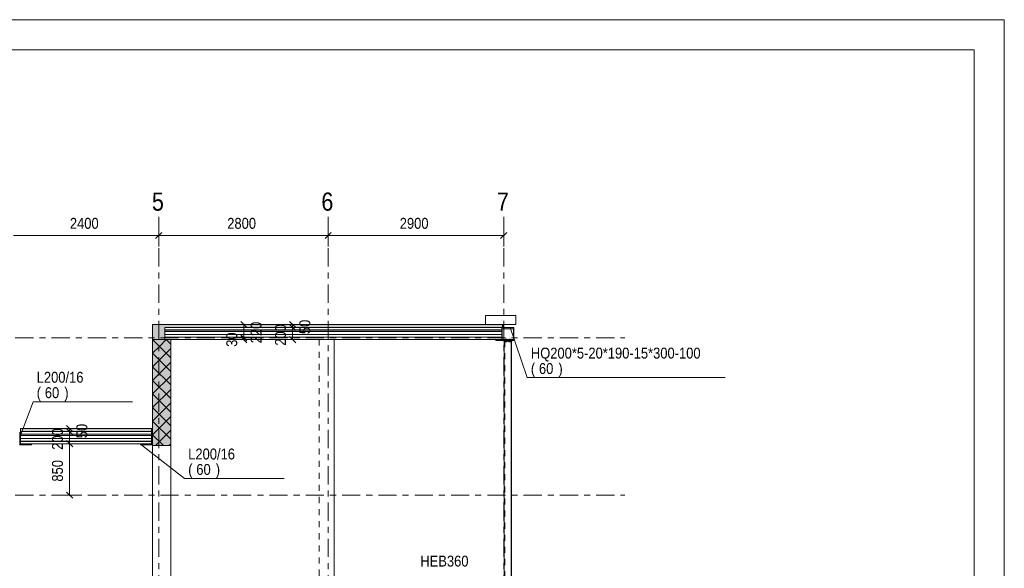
# Model space of a CAD drawing. Header units: millimetres. Extents: x -923 to -82, y -1402 to -808.
# Tile 109 of 109: x -244 to -82, y -898 to -808. Entities that reach past the tile are written whole.
import ezdxf

# ---------------------------------------------------------------- set-up
doc = ezdxf.new("R2010")
doc.units = ezdxf.units.MM
for name, pattern in [('XKITLINE00', [0]), ('XKITLINE01', [4, 1, -1, 1, -1]), ('XKITLINE02', [4, 2, -2]), ('XKITLINE03', [6, 3, -1, 1, -1])]:
    doc.linetypes.add(name, pattern=pattern)
for name, color, linetype, lineweight in [('Bout', 3, 'Continuous', 0), ('Offset', 4, 'Continuous', 0), ('Onderdeel', 2, 'Continuous', 0), ('Onderdeel label', 2, 'Continuous', 0), ('Stramien', 4, 'Continuous', 0), ('Tekening kader', 3, 'Continuous', 0)]:
    doc.layers.add(name, color=color, linetype=linetype, lineweight=lineweight)
doc.styles.add('ARIAL', font='arial.ttf')

msp = doc.modelspace()

# ---------------------------------------------------------------- hatches: boundary and pattern name
at = {"layer": 'Onderdeel'}
for points in [[(-222.38, -860.61), (-222.38, -858.11), (-220.38, -858.11), (-220.38, -860.61)], [(-220.38, -858.61), (-220.38, -858.11), (-164.68, -858.11), (-164.68, -858.61)], [(-164.68, -858.61), (-164.68, -858.11), (-164.38, -858.11), (-164.38, -858.61)], [(-222.38, -878.11), (-222.38, -860.61), (-219.38, -860.61), (-219.38, -878.11)], [(-244.23, -875.97), (-244.23, -877.81), (-242.39, -877.81), (-242.39, -877.97), (-244.39, -877.97), (-244.39, -875.97)], [(-244.23, -875.81), (-244.23, -875.31), (-222.54, -875.31), (-222.54, -875.81)], [(-222.54, -877.81), (-222.54, -875.97), (-222.38, -875.97), (-222.38, -877.97), (-224.38, -877.97), (-224.38, -877.81)]]:
    msp.add_hatch(color=256, dxfattribs=at).paths.add_polyline_path(points, flags=17)
h = msp.add_hatch(color=256, dxfattribs=at)
h.paths.add_polyline_path([(-164.68, -860.61), (-164.68, -858.61), (-162.68, -858.61), (-162.68, -860.76), (-165.68, -860.76), (-165.68, -860.61)], flags=17)
h.paths.add_polyline_path([(-164.63, -858.81), (-164.63, -860.61), (-162.73, -860.61), (-162.73, -858.81)])

# ---------------------------------------------------------------- linework, layer by layer
at = {"layer": 'Bout', "linetype": 'XKITLINE00', "lineweight": 0}
for p, q in [((-163.84, -860.51), (-164.12, -860.51)), ((-164.12, -860.61), (-164.12, -860.51)), ((-164.12, -860.61), (-164.12, -860.51)), ((-163.84, -860.51), (-164.12, -860.51)), ((-164.12, -860.61), (-164.12, -860.51)), ((-164.12, -860.61), (-164.12, -860.51)), ((-163.84, -860.51), (-164.12, -860.51)), ((-164.12, -860.61), (-164.12, -860.51)), ((-164.12, -860.61), (-164.12, -860.51)), ((-163.84, -860.51), (-164.12, -860.51)), ((-164.12, -860.61), (-164.12, -860.51)), ((-164.12, -860.61), (-164.12, -860.51)), ((-164.05, -860.61), (-164.05, -860.51)), ((-164.05, -860.61), (-164.05, -860.51)), ((-164.05, -860.61), (-164.05, -860.51)), ((-164.05, -860.61), (-164.05, -860.51)), ((-164.05, -860.61), (-164.05, -860.51)), ((-164.05, -860.61), (-164.05, -860.51)), ((-164.05, -860.61), (-164.05, -860.51)), ((-164.05, -860.61), (-164.05, -860.51)), ((-164.05, -860.61), (-164.05, -860.51)), ((-164.05, -860.61), (-164.05, -860.51)), ((-164.05, -860.61), (-164.05, -860.51)), ((-164.05, -860.61), (-164.05, -860.51)), ((-164.05, -860.61), (-164.05, -860.51)), ((-164.05, -860.61), (-164.05, -860.51)), ((-164.05, -860.61), (-164.05, -860.51)), ((-164.05, -860.61), (-164.05, -860.51)), ((-163.91, -860.61), (-163.91, -860.51)), ((-163.91, -860.61), (-163.91, -860.51)), ((-163.91, -860.61), (-163.91, -860.51)), ((-163.91, -860.61), (-163.91, -860.51)), ((-163.91, -860.61), (-163.91, -860.51)), ((-163.91, -860.61), (-163.91, -860.51)), ((-163.91, -860.61), (-163.91, -860.51)), ((-163.91, -860.61), (-163.91, -860.51)), ((-163.91, -860.61), (-163.91, -860.51)), ((-163.91, -860.61), (-163.91, -860.51)), ((-163.91, -860.61), (-163.91, -860.51)), ((-163.91, -860.61), (-163.91, -860.51)), ((-163.91, -860.61), (-163.91, -860.51)), ((-163.91, -860.61), (-163.91, -860.51)), ((-163.91, -860.61), (-163.91, -860.51)), ((-163.91, -860.61), (-163.91, -860.51)), ((-163.84, -860.61), (-163.84, -860.51)), ((-163.84, -860.61), (-163.84, -860.51)), ((-163.84, -860.61), (-163.84, -860.51)), ((-163.84, -860.61), (-163.84, -860.51)), ((-163.84, -860.61), (-163.84, -860.51)), ((-163.84, -860.61), (-163.84, -860.51)), ((-163.84, -860.61), (-163.84, -860.51)), ((-163.84, -860.61), (-163.84, -860.51)), ((-163.24, -860.51), (-163.52, -860.51)), ((-163.52, -860.61), (-163.52, -860.51)), ((-163.52, -860.61), (-163.52, -860.51)), ((-163.24, -860.51), (-163.52, -860.51)), ((-163.52, -860.61), (-163.52, -860.51)), ((-163.52, -860.61), (-163.52, -860.51)), ((-163.24, -860.51), (-163.52, -860.51)), ((-163.52, -860.61), (-163.52, -860.51)), ((-163.52, -860.61), (-163.52, -860.51)), ((-163.24, -860.51), (-163.52, -860.51)), ((-163.52, -860.61), (-163.52, -860.51)), ((-163.52, -860.61), (-163.52, -860.51)), ((-163.45, -860.61), (-163.45, -860.51)), ((-163.45, -860.61), (-163.45, -860.51)), ((-163.45, -860.61), (-163.45, -860.51)), ((-163.45, -860.61), (-163.45, -860.51)), ((-163.45, -860.61), (-163.45, -860.51)), ((-163.45, -860.61), (-163.45, -860.51)), ((-163.45, -860.61), (-163.45, -860.51)), ((-163.45, -860.61), (-163.45, -860.51)), ((-163.45, -860.61), (-163.45, -860.51)), ((-163.45, -860.61), (-163.45, -860.51)), ((-163.45, -860.61), (-163.45, -860.51)), ((-163.45, -860.61), (-163.45, -860.51)), ((-163.45, -860.61), (-163.45, -860.51)), ((-163.45, -860.61), (-163.45, -860.51)), ((-163.45, -860.61), (-163.45, -860.51)), ((-163.45, -860.61), (-163.45, -860.51)), ((-163.31, -860.61), (-163.31, -860.51)), ((-163.31, -860.61), (-163.31, -860.51)), ((-163.31, -860.61), (-163.31, -860.51)), ((-163.31, -860.61), (-163.31, -860.51)), ((-163.31, -860.61), (-163.31, -860.51)), ((-163.31, -860.61), (-163.31, -860.51)), ((-163.31, -860.61), (-163.31, -860.51)), ((-163.31, -860.61), (-163.31, -860.51)), ((-163.31, -860.61), (-163.31, -860.51)), ((-163.31, -860.61), (-163.31, -860.51)), ((-163.31, -860.61), (-163.31, -860.51)), ((-163.31, -860.61), (-163.31, -860.51)), ((-163.31, -860.61), (-163.31, -860.51)), ((-163.31, -860.61), (-163.31, -860.51)), ((-163.31, -860.61), (-163.31, -860.51)), ((-163.31, -860.61), (-163.31, -860.51)), ((-163.24, -860.61), (-163.24, -860.51)), ((-163.24, -860.61), (-163.24, -860.51)), ((-163.24, -860.61), (-163.24, -860.51)), ((-163.24, -860.61), (-163.24, -860.51)), ((-163.24, -860.61), (-163.24, -860.51)), ((-163.24, -860.61), (-163.24, -860.51)), ((-163.24, -860.61), (-163.24, -860.51)), ((-163.24, -860.61), (-163.24, -860.51)), ((-164.12, -860.95), (-164.12, -860.85)), ((-163.84, -860.95), (-164.12, -860.95)), ((-164.06, -860.76), (-164.06, -860.77)), ((-164.05, -860.95), (-164.05, -860.85)), ((-163.91, -860.95), (-163.91, -860.85)), ((-163.9, -860.76), (-163.9, -860.77)), ((-163.84, -860.95), (-163.84, -860.85)), ((-163.52, -860.95), (-163.52, -860.85)), ((-163.24, -860.95), (-163.52, -860.95)), ((-163.46, -860.76), (-163.46, -860.77)), ((-163.45, -860.95), (-163.45, -860.85)), ((-163.31, -860.95), (-163.31, -860.85)), ((-163.3, -860.76), (-163.3, -860.77)), ((-163.24, -860.95), (-163.24, -860.85))]:
    msp.add_line(p, q, dxfattribs=at)
at = {"layer": 'Bout', "linetype": 'XKITLINE02', "lineweight": 0}
for p, q in [((-163.84, -860.61), (-164.12, -860.61)), ((-163.84, -860.61), (-164.12, -860.61)), ((-163.84, -860.61), (-164.12, -860.61)), ((-163.84, -860.61), (-164.12, -860.61)), ((-163.84, -860.85), (-164.12, -860.85)), ((-164.12, -860.95), (-164.12, -860.85)), ((-164.12, -860.95), (-164.12, -860.85)), ((-163.84, -860.85), (-164.12, -860.85)), ((-164.12, -860.95), (-164.12, -860.85)), ((-163.84, -860.85), (-164.12, -860.85)), ((-164.12, -860.95), (-164.12, -860.85)), ((-164.12, -860.95), (-164.12, -860.85)), ((-163.84, -860.85), (-164.12, -860.85)), ((-164.12, -860.95), (-164.12, -860.85)), ((-164.12, -860.95), (-164.12, -860.85)), ((-163.84, -860.95), (-164.12, -860.95)), ((-163.84, -860.95), (-164.12, -860.95)), ((-163.84, -860.95), (-164.12, -860.95)), ((-164.07, -860.76), (-164.07, -860.61)), ((-164.07, -860.76), (-164.07, -860.61)), ((-164.07, -860.76), (-164.07, -860.61)), ((-164.07, -860.76), (-164.07, -860.61)), ((-164.07, -860.76), (-164.07, -860.61)), ((-164.07, -860.76), (-164.07, -860.61)), ((-164.07, -860.76), (-164.07, -860.61)), ((-164.07, -860.76), (-164.07, -860.61)), ((-164.07, -860.76), (-163.89, -860.76)), ((-163.89, -860.76), (-164.07, -860.76)), ((-164.07, -860.76), (-163.89, -860.76)), ((-164.07, -860.76), (-163.89, -860.76)), ((-164.07, -860.85), (-164.07, -860.77)), ((-164.07, -860.85), (-164.07, -860.77)), ((-163.89, -860.77), (-164.07, -860.77)), ((-164.07, -860.85), (-164.07, -860.77)), ((-164.07, -860.85), (-164.07, -860.77)), ((-163.89, -860.77), (-164.07, -860.77)), ((-164.07, -860.85), (-164.07, -860.77)), ((-164.07, -860.85), (-164.07, -860.77)), ((-163.89, -860.77), (-164.07, -860.77)), ((-164.07, -860.85), (-164.07, -860.77)), ((-164.07, -860.85), (-164.07, -860.77)), ((-163.89, -860.77), (-164.07, -860.77)), ((-164.06, -860.61), (-164.06, -860.85)), ((-164.06, -860.61), (-164.06, -860.85)), ((-164.06, -860.61), (-164.06, -860.76)), ((-164.06, -860.61), (-164.06, -860.85)), ((-164.06, -860.61), (-164.06, -860.85)), ((-164.06, -860.61), (-164.06, -860.85)), ((-164.06, -860.61), (-164.06, -860.85)), ((-164.06, -860.61), (-164.06, -860.85)), ((-164.06, -860.77), (-164.06, -860.85)), ((-164.05, -860.95), (-164.05, -860.85)), ((-164.05, -860.95), (-164.05, -860.85)), ((-164.05, -860.95), (-164.05, -860.85)), ((-164.05, -860.95), (-164.05, -860.85)), ((-164.05, -860.95), (-164.05, -860.85)), ((-164.05, -860.95), (-164.05, -860.85)), ((-164.05, -860.95), (-164.05, -860.85)), ((-164.05, -860.95), (-164.05, -860.85)), ((-164.05, -860.95), (-164.05, -860.85)), ((-164.05, -860.95), (-164.05, -860.85)), ((-164.05, -860.95), (-164.05, -860.85)), ((-164.05, -860.95), (-164.05, -860.85)), ((-164.05, -860.95), (-164.05, -860.85)), ((-164.05, -860.95), (-164.05, -860.85)), ((-164.05, -860.95), (-164.05, -860.85)), ((-163.91, -860.95), (-163.91, -860.85)), ((-163.91, -860.95), (-163.91, -860.85)), ((-163.91, -860.95), (-163.91, -860.85)), ((-163.91, -860.95), (-163.91, -860.85)), ((-163.91, -860.95), (-163.91, -860.85)), ((-163.91, -860.95), (-163.91, -860.85)), ((-163.91, -860.95), (-163.91, -860.85)), ((-163.91, -860.95), (-163.91, -860.85)), ((-163.91, -860.95), (-163.91, -860.85)), ((-163.91, -860.95), (-163.91, -860.85)), ((-163.91, -860.95), (-163.91, -860.85)), ((-163.91, -860.95), (-163.91, -860.85)), ((-163.91, -860.95), (-163.91, -860.85)), ((-163.91, -860.95), (-163.91, -860.85)), ((-163.91, -860.95), (-163.91, -860.85)), ((-163.9, -860.61), (-163.9, -860.85)), ((-163.9, -860.61), (-163.9, -860.85)), ((-163.9, -860.61), (-163.9, -860.76)), ((-163.9, -860.61), (-163.9, -860.85)), ((-163.9, -860.61), (-163.9, -860.85)), ((-163.9, -860.61), (-163.9, -860.85)), ((-163.9, -860.61), (-163.9, -860.85)), ((-163.9, -860.61), (-163.9, -860.85)), ((-163.9, -860.77), (-163.9, -860.85)), ((-163.89, -860.76), (-163.89, -860.61)), ((-163.89, -860.76), (-163.89, -860.61)), ((-163.89, -860.76), (-163.89, -860.61)), ((-163.89, -860.76), (-163.89, -860.61)), ((-163.89, -860.76), (-163.89, -860.61)), ((-163.89, -860.76), (-163.89, -860.61)), ((-163.89, -860.76), (-163.89, -860.61)), ((-163.89, -860.76), (-163.89, -860.61)), ((-163.89, -860.85), (-163.89, -860.77)), ((-163.89, -860.85), (-163.89, -860.77)), ((-163.89, -860.85), (-163.89, -860.77)), ((-163.89, -860.85), (-163.89, -860.77)), ((-163.89, -860.85), (-163.89, -860.77)), ((-163.89, -860.85), (-163.89, -860.77)), ((-163.89, -860.85), (-163.89, -860.77)), ((-163.89, -860.85), (-163.89, -860.77)), ((-163.84, -860.95), (-163.84, -860.85)), ((-163.84, -860.95), (-163.84, -860.85)), ((-163.84, -860.95), (-163.84, -860.85)), ((-163.84, -860.95), (-163.84, -860.85)), ((-163.84, -860.95), (-163.84, -860.85)), ((-163.84, -860.95), (-163.84, -860.85)), ((-163.84, -860.95), (-163.84, -860.85)), ((-163.84, -860.95), (-163.84, -860.95)), ((-163.84, -860.95), (-163.84, -860.95)), ((-163.24, -860.61), (-163.52, -860.61)), ((-163.24, -860.61), (-163.52, -860.61)), ((-163.24, -860.61), (-163.52, -860.61)), ((-163.24, -860.61), (-163.52, -860.61)), ((-163.24, -860.85), (-163.52, -860.85)), ((-163.52, -860.95), (-163.52, -860.85)), ((-163.52, -860.95), (-163.52, -860.85)), ((-163.24, -860.85), (-163.52, -860.85)), ((-163.52, -860.95), (-163.52, -860.85)), ((-163.24, -860.85), (-163.52, -860.85)), ((-163.52, -860.95), (-163.52, -860.85)), ((-163.52, -860.95), (-163.52, -860.85)), ((-163.24, -860.85), (-163.52, -860.85)), ((-163.52, -860.95), (-163.52, -860.85)), ((-163.52, -860.95), (-163.52, -860.85)), ((-163.24, -860.95), (-163.52, -860.95)), ((-163.24, -860.95), (-163.52, -860.95)), ((-163.24, -860.95), (-163.52, -860.95)), ((-163.47, -860.76), (-163.47, -860.61)), ((-163.47, -860.76), (-163.47, -860.61)), ((-163.47, -860.76), (-163.47, -860.61)), ((-163.47, -860.76), (-163.47, -860.61)), ((-163.47, -860.76), (-163.47, -860.61)), ((-163.47, -860.76), (-163.47, -860.61)), ((-163.47, -860.76), (-163.47, -860.61)), ((-163.47, -860.76), (-163.47, -860.61)), ((-163.29, -860.76), (-163.47, -860.76)), ((-163.29, -860.76), (-163.47, -860.76)), ((-163.29, -860.76), (-163.47, -860.76)), ((-163.29, -860.76), (-163.47, -860.76)), ((-163.47, -860.85), (-163.47, -860.77)), ((-163.47, -860.85), (-163.47, -860.77)), ((-163.29, -860.77), (-163.47, -860.77)), ((-163.47, -860.85), (-163.47, -860.77)), ((-163.47, -860.85), (-163.47, -860.77)), ((-163.29, -860.77), (-163.47, -860.77)), ((-163.47, -860.85), (-163.47, -860.77)), ((-163.47, -860.85), (-163.47, -860.77)), ((-163.29, -860.77), (-163.47, -860.77)), ((-163.47, -860.85), (-163.47, -860.77)), ((-163.47, -860.85), (-163.47, -860.77)), ((-163.29, -860.77), (-163.47, -860.77)), ((-163.46, -860.61), (-163.46, -860.85)), ((-163.46, -860.61), (-163.46, -860.85)), ((-163.46, -860.61), (-163.46, -860.76)), ((-163.46, -860.61), (-163.46, -860.85)), ((-163.46, -860.61), (-163.46, -860.85)), ((-163.46, -860.61), (-163.46, -860.85)), ((-163.46, -860.61), (-163.46, -860.85)), ((-163.46, -860.61), (-163.46, -860.85)), ((-163.46, -860.77), (-163.46, -860.85)), ((-163.45, -860.95), (-163.45, -860.85)), ((-163.45, -860.95), (-163.45, -860.85)), ((-163.45, -860.95), (-163.45, -860.85)), ((-163.45, -860.95), (-163.45, -860.85)), ((-163.45, -860.95), (-163.45, -860.85)), ((-163.45, -860.95), (-163.45, -860.85)), ((-163.45, -860.95), (-163.45, -860.85)), ((-163.45, -860.95), (-163.45, -860.85)), ((-163.45, -860.95), (-163.45, -860.85)), ((-163.45, -860.95), (-163.45, -860.85)), ((-163.45, -860.95), (-163.45, -860.85)), ((-163.45, -860.95), (-163.45, -860.85)), ((-163.45, -860.95), (-163.45, -860.85)), ((-163.45, -860.95), (-163.45, -860.85)), ((-163.45, -860.95), (-163.45, -860.85)), ((-163.31, -860.95), (-163.31, -860.85)), ((-163.31, -860.95), (-163.31, -860.85)), ((-163.31, -860.95), (-163.31, -860.85)), ((-163.31, -860.95), (-163.31, -860.85)), ((-163.31, -860.95), (-163.31, -860.85)), ((-163.31, -860.95), (-163.31, -860.85)), ((-163.31, -860.95), (-163.31, -860.85)), ((-163.31, -860.95), (-163.31, -860.85)), ((-163.31, -860.95), (-163.31, -860.85)), ((-163.31, -860.95), (-163.31, -860.85)), ((-163.31, -860.95), (-163.31, -860.85)), ((-163.31, -860.95), (-163.31, -860.85)), ((-163.31, -860.95), (-163.31, -860.85)), ((-163.31, -860.95), (-163.31, -860.85)), ((-163.31, -860.95), (-163.31, -860.85)), ((-163.3, -860.61), (-163.3, -860.85)), ((-163.3, -860.61), (-163.3, -860.85)), ((-163.3, -860.61), (-163.3, -860.76)), ((-163.3, -860.61), (-163.3, -860.85)), ((-163.3, -860.61), (-163.3, -860.85)), ((-163.3, -860.61), (-163.3, -860.85)), ((-163.3, -860.61), (-163.3, -860.85)), ((-163.3, -860.61), (-163.3, -860.85)), ((-163.3, -860.77), (-163.3, -860.85)), ((-163.29, -860.76), (-163.29, -860.61)), ((-163.29, -860.76), (-163.29, -860.61)), ((-163.29, -860.76), (-163.29, -860.61)), ((-163.29, -860.76), (-163.29, -860.61)), ((-163.29, -860.76), (-163.29, -860.61)), ((-163.29, -860.76), (-163.29, -860.61)), ((-163.29, -860.76), (-163.29, -860.61)), ((-163.29, -860.76), (-163.29, -860.61)), ((-163.29, -860.85), (-163.29, -860.77)), ((-163.29, -860.85), (-163.29, -860.77)), ((-163.29, -860.85), (-163.29, -860.77)), ((-163.29, -860.85), (-163.29, -860.77)), ((-163.29, -860.85), (-163.29, -860.77)), ((-163.29, -860.85), (-163.29, -860.77)), ((-163.29, -860.85), (-163.29, -860.77)), ((-163.29, -860.85), (-163.29, -860.77)), ((-163.24, -860.95), (-163.24, -860.85)), ((-163.24, -860.95), (-163.24, -860.85)), ((-163.24, -860.95), (-163.24, -860.85)), ((-163.24, -860.95), (-163.24, -860.85)), ((-163.24, -860.95), (-163.24, -860.85)), ((-163.24, -860.95), (-163.24, -860.85)), ((-163.24, -860.95), (-163.24, -860.85)), ((-163.24, -860.95), (-163.24, -860.95)), ((-163.24, -860.95), (-163.24, -860.95))]:
    msp.add_line(p, q, dxfattribs=at)
at = {"layer": 'Offset', "linetype": 'XKITLINE00', "lineweight": 0}
for p, q in [((-221.38, -841.25), (-221.38, -845.21)), ((-221.38, -841.25), (-221.38, -845.21)), ((-193.38, -841.25), (-193.38, -845.21)), ((-193.38, -841.25), (-193.38, -845.21)), ((-164.38, -841.25), (-164.38, -845.21)), ((-245.38, -843.41), (-221.38, -843.41)), ((-220.87, -842.9), (-221.89, -843.92)), ((-220.87, -842.9), (-221.89, -843.92)), ((-221.38, -843.41), (-193.38, -843.41)), ((-192.87, -842.9), (-193.89, -843.92)), ((-192.87, -842.9), (-193.89, -843.92)), ((-193.38, -843.41), (-164.38, -843.41)), ((-163.87, -842.9), (-164.89, -843.92)), ((-206.75, -858.11), (-208.74, -858.11)), ((-207.81, -857.6), (-206.8, -858.62)), ((-207.3, -860.31), (-207.3, -858.11)), ((-201.11, -858.11), (-197.24, -858.11)), ((-201.11, -858.61), (-197.81, -858.61)), ((-201.11, -858.61), (-197.24, -858.61)), ((-199.76, -857.6), (-198.74, -858.62)), ((-199.76, -858.1), (-198.74, -859.12)), ((-199.76, -858.1), (-198.74, -859.12)), ((-199.25, -858.61), (-199.25, -858.11)), ((-199.25, -860.61), (-199.25, -858.61)), ((-205.14, -860.31), (-209.1, -860.31)), ((-205.14, -860.31), (-209.1, -860.31)), ((-207.81, -859.8), (-206.8, -860.82)), ((-207.81, -859.8), (-206.8, -860.82)), ((-207.81, -860.1), (-206.8, -861.12)), ((-207.3, -860.61), (-207.3, -860.31)), ((-199.76, -860.1), (-198.74, -861.12)), ((-206.75, -860.61), (-209.31, -860.61)), ((-200.73, -860.61), (-197.81, -860.61)), ((-236.6, -874.8), (-235.58, -875.82)), ((-236.6, -875.3), (-235.58, -876.32)), ((-236.6, -875.3), (-235.58, -876.32)), ((-236.09, -875.81), (-236.09, -875.31)), ((-236.09, -877.81), (-236.09, -875.81)), ((-235.54, -875.31), (-234.08, -875.31)), ((-235.54, -875.81), (-234.65, -875.81)), ((-235.54, -875.81), (-234.08, -875.81)), ((-236.6, -877.3), (-235.58, -878.32)), ((-236.6, -877.3), (-235.58, -878.32)), ((-236.09, -886.31), (-236.09, -877.81)), ((-235.54, -877.81), (-234.65, -877.81)), ((-235.54, -877.81), (-234.65, -877.81)), ((-238.25, -886.31), (-234.29, -886.31)), ((-236.6, -885.8), (-235.58, -886.82))]:
    msp.add_line(p, q, dxfattribs=at)
at = {"layer": 'Offset'}
for p in [(-221.38, -843.41), (-221.38, -843.41), (-193.38, -843.41), (-193.38, -843.41), (-164.38, -843.41), (-207.3, -858.11), (-199.25, -858.11), (-199.25, -858.61), (-199.25, -858.61), (-207.3, -860.31), (-207.3, -860.31), (-207.3, -860.61), (-199.25, -860.61), (-236.09, -875.31), (-236.09, -875.81), (-236.09, -875.81), (-236.09, -877.81), (-236.09, -877.81), (-236.09, -886.31)]:
    msp.add_point(p, dxfattribs=at)
at = {"layer": 'Onderdeel', "linetype": 'XKITLINE00', "lineweight": 0}
for p, q in [((-167.38, -856.61), (-162.38, -856.61)), ((-167.38, -856.61), (-167.38, -858.11)), ((-162.38, -856.61), (-162.38, -858.11)), ((-222.38, -858.11), (-220.38, -858.11)), ((-222.38, -860.61), (-222.38, -858.11)), ((-220.38, -858.11), (-164.68, -858.11)), ((-220.38, -859.01), (-220.38, -858.61)), ((-220.38, -858.61), (-164.68, -858.61)), ((-164.68, -858.61), (-220.38, -858.61)), ((-220.38, -860.61), (-220.38, -858.61)), ((-164.68, -858.11), (-164.38, -858.11)), ((-164.68, -858.61), (-162.68, -858.61)), ((-164.68, -858.61), (-164.68, -860.61)), ((-164.68, -859.01), (-164.68, -858.61)), ((-164.38, -858.61), (-164.68, -858.61)), ((-162.73, -858.81), (-164.63, -858.81)), ((-164.63, -858.81), (-164.63, -860.61)), ((-164.38, -858.11), (-164.38, -858.61)), ((-162.38, -858.11), (-164.38, -858.11)), ((-162.73, -860.61), (-162.73, -858.81)), ((-162.68, -858.61), (-162.68, -860.76)), ((-220.38, -859.01), (-164.68, -859.01)), ((-220.38, -859.03), (-164.68, -859.03)), ((-220.38, -859.26), (-164.68, -859.26)), ((-220.38, -859.74), (-164.68, -859.74)), ((-220.38, -860.19), (-164.68, -860.19)), ((-220.38, -860.23), (-164.68, -860.23)), ((-220.38, -860.61), (-220.38, -860.23)), ((-164.68, -860.61), (-164.68, -860.23)), ((-222.38, -860.61), (-222.38, -860.61)), ((-222.38, -860.61), (-222.38, -860.61)), ((-219.38, -863.61), (-222.38, -860.61)), ((-222.38, -860.61), (-222.38, -860.61)), ((-222.38, -860.61), (-219.38, -860.61)), ((-222.38, -878.11), (-222.38, -860.61)), ((-220.38, -860.61), (-222.38, -860.61)), ((-222.38, -862.86), (-221.26, -861.74)), ((-221.26, -861.74), (-220.14, -860.61)), ((-220.38, -860.61), (-164.68, -860.61)), ((-219.38, -861.37), (-220.14, -860.61)), ((-220.14, -862.86), (-219.38, -862.1)), ((-219.38, -860.61), (-219.38, -878.11)), ((-192.39, -906.11), (-192.39, -860.61)), ((-164.68, -860.61), (-165.68, -860.61)), ((-165.68, -860.76), (-165.68, -860.61)), ((-162.68, -860.76), (-165.68, -860.76)), ((-164.63, -860.61), (-164.63, -860.61)), ((-164.63, -860.61), (-162.73, -860.61)), ((-164.33, -860.85), (-164.33, -860.77)), ((-163.03, -860.77), (-164.33, -860.77)), ((-164.33, -860.85), (-163.03, -860.85)), ((-164.28, -860.85), (-164.28, -937.86)), ((-163.08, -938.81), (-163.08, -860.85)), ((-163.03, -860.85), (-163.03, -860.77)), ((-162.68, -860.76), (-162.68, -860.76)), ((-222.38, -865.1), (-220.14, -862.86)), ((-219.38, -865.86), (-222.38, -862.86)), ((-222.38, -867.35), (-219.38, -864.35)), ((-219.38, -868.1), (-222.38, -865.1)), ((-222.38, -869.59), (-219.38, -866.59)), ((-219.38, -870.35), (-222.38, -867.35)), ((-222.38, -871.84), (-219.38, -868.84)), ((-219.38, -872.59), (-222.38, -869.59)), ((-222.38, -874.08), (-219.38, -871.08)), ((-219.38, -874.84), (-222.38, -871.84)), ((-222.38, -876.33), (-219.38, -873.33)), ((-219.38, -877.08), (-222.38, -874.08)), ((-244.23, -875.97), (-244.39, -875.97)), ((-244.23, -875.31), (-222.54, -875.31)), ((-244.23, -875.81), (-244.23, -875.31)), ((-222.54, -875.81), (-244.23, -875.81)), ((-244.23, -875.81), (-244.23, -875.81)), ((-244.23, -875.81), (-244.23, -875.97)), ((-244.23, -876.21), (-244.23, -875.81)), ((-244.23, -875.81), (-222.54, -875.81)), ((-244.23, -875.81), (-244.23, -875.81)), ((-244.23, -875.81), (-244.23, -875.97)), ((-244.23, -875.81), (-244.23, -875.81)), ((-244.23, -875.81), (-244.23, -875.97)), ((-244.23, -875.97), (-244.23, -877.81)), ((-222.54, -876.21), (-244.23, -876.21)), ((-244.23, -876.23), (-222.54, -876.23)), ((-244.23, -876.46), (-222.54, -876.46)), ((-222.54, -875.31), (-222.54, -875.81)), ((-222.54, -875.81), (-222.54, -876.23)), ((-222.54, -875.97), (-222.38, -875.97)), ((-222.54, -877.81), (-222.54, -875.97)), ((-222.54, -876.46), (-222.54, -876.23)), ((-222.54, -876.94), (-222.54, -876.46)), ((-222.38, -875.97), (-222.38, -877.97)), ((-220.6, -878.11), (-222.38, -876.33)), ((-221.92, -878.11), (-219.38, -875.57)), ((-242.39, -877.97), (-244.39, -877.97)), ((-244.23, -876.94), (-222.54, -876.94)), ((-244.23, -877.39), (-222.54, -877.39)), ((-244.23, -877.43), (-222.54, -877.43)), ((-244.23, -877.81), (-244.23, -877.43)), ((-242.39, -877.81), (-244.23, -877.81)), ((-244.23, -877.81), (-222.54, -877.81)), ((-242.39, -877.81), (-242.39, -877.97)), ((-242.39, -877.97), (-242.39, -877.97)), ((-224.38, -877.97), (-224.38, -877.81)), ((-224.38, -877.81), (-224.38, -877.81)), ((-224.38, -877.81), (-222.54, -877.81)), ((-222.38, -877.97), (-224.38, -877.97)), ((-222.54, -877.39), (-222.54, -876.94)), ((-222.54, -877.43), (-222.54, -877.39)), ((-222.54, -877.81), (-222.54, -877.43)), ((-222.38, -877.97), (-222.38, -877.97)), ((-222.38, -905.31), (-222.38, -878.11)), ((-219.38, -878.11), (-222.38, -878.11)), ((-219.68, -878.11), (-219.38, -877.82)), ((-219.38, -878.11), (-219.38, -905.31))]:
    msp.add_line(p, q, dxfattribs=at)
at = {"layer": 'Onderdeel', "linetype": 'XKITLINE01', "lineweight": 0}
for p, q in [((-220.38, -858.61), (-220.38, -858.61)), ((-167.38, -858.11), (-164.38, -858.11)), ((-194.89, -860.61), (-194.89, -860.61)), ((-192.39, -860.61), (-194.89, -860.61)), ((-194.89, -860.61), (-194.89, -906.11)), ((-192.39, -860.61), (-192.39, -860.61)), ((-192.39, -906.11), (-192.39, -860.61)), ((-164.33, -860.77), (-164.33, -860.85)), ((-163.03, -860.77), (-164.33, -860.77)), ((-164.33, -860.85), (-164.33, -860.77)), ((-164.33, -860.85), (-164.33, -860.77)), ((-164.33, -860.77), (-164.33, -860.85)), ((-163.03, -860.77), (-164.33, -860.77)), ((-164.33, -860.85), (-164.33, -860.77)), ((-164.33, -860.77), (-164.33, -860.85)), ((-163.03, -860.77), (-164.33, -860.77)), ((-164.33, -860.85), (-164.33, -860.77)), ((-164.33, -860.85), (-163.03, -860.85)), ((-164.33, -860.85), (-163.03, -860.85)), ((-164.33, -860.85), (-163.03, -860.85)), ((-164.28, -938.81), (-164.28, -860.85)), ((-163.08, -860.85), (-164.28, -860.85)), ((-164.28, -938.81), (-164.28, -860.85)), ((-163.08, -860.85), (-164.28, -860.85)), ((-164.28, -938.81), (-164.28, -860.85)), ((-163.08, -860.85), (-164.28, -860.85)), ((-163.08, -860.85), (-164.28, -860.85)), ((-164.2, -860.85), (-164.2, -938.81)), ((-164.2, -860.85), (-164.2, -938.81)), ((-164.2, -860.85), (-164.2, -938.81)), ((-164.2, -860.85), (-164.2, -938.81)), ((-163.16, -938.81), (-163.16, -860.85)), ((-163.16, -938.81), (-163.16, -860.85)), ((-163.16, -938.81), (-163.16, -860.85)), ((-163.16, -860.85), (-163.16, -938.81)), ((-163.08, -938.81), (-163.08, -860.85)), ((-163.08, -938.81), (-163.08, -860.85)), ((-163.08, -938.81), (-163.08, -860.85)), ((-163.03, -860.85), (-163.03, -860.77)), ((-163.03, -860.77), (-163.03, -860.85)), ((-163.03, -860.85), (-163.03, -860.77)), ((-163.03, -860.85), (-163.03, -860.77)), ((-163.03, -860.77), (-163.03, -860.85)), ((-163.03, -860.85), (-163.03, -860.77)), ((-163.03, -860.77), (-163.03, -860.85)), ((-244.23, -875.81), (-244.23, -875.81)), ((-244.23, -875.81), (-244.23, -875.81)), ((-222.54, -875.81), (-222.54, -875.81)), ((-222.38, -878.11), (-222.38, -878.11)), ((-222.38, -878.11), (-222.38, -878.11))]:
    msp.add_line(p, q, dxfattribs=at)
at = {"layer": 'Onderdeel label', "linetype": 'XKITLINE00', "lineweight": 0}
for p, q in [((-163.29, -858.62), (-160.49, -866.89)), ((-160.49, -866.89), (-127.8, -866.89)), ((-244.31, -876.74), (-242.13, -870.88)), ((-242.13, -870.88), (-225.69, -870.88)), ((-224.38, -877.89), (-217.1, -883.56)), ((-217.1, -883.56), (-200.67, -883.56))]:
    msp.add_line(p, q, dxfattribs=at)
at = {"layer": 'Stramien', "linetype": 'XKITLINE03', "lineweight": 0}
for p, q in [((-221.38, -1064.52), (-221.38, -840.31)), ((-193.38, -1064.52), (-193.38, -840.31)), ((-164.38, -1064.52), (-164.38, -840.31)), ((-407.08, -860.31), (-144.38, -860.31)), ((-407.08, -886.31), (-144.38, -886.31))]:
    msp.add_line(p, q, dxfattribs=at)
at = {"layer": 'Tekening kader', "linetype": 'XKITLINE00', "lineweight": 0}
for p, q in [((-81.67, -807.76), (-922.67, -807.76)), ((-81.67, -807.76), (-86.67, -807.76)), ((-81.67, -1401.76), (-81.67, -807.76)), ((-86.67, -812.76), (-917.67, -812.76)), ((-86.67, -1396.76), (-86.67, -812.76))]:
    msp.add_line(p, q, dxfattribs=at)

# ---------------------------------------------------------------- texts
at = {"layer": 'Offset', "style": 'ARIAL', "width": 0.85}
for s, p in [('2400', (-236.05, -842.3)), ('2800', (-210.05, -842.3)), ('2900', (-181.55, -842.3))]:
    msp.add_text(s, height=1.8, dxfattribs=at).set_placement(p)
for s, p in [('220', (-204.39, -861.22)), ('200', (-200.36, -861.62)), ('50', (-196.34, -859.7)), ('30', (-208.41, -861.8)), ('50', (-233.18, -876.9)), ('200', (-237.2, -878.82)), ('850', (-237.2, -884.07))]:
    msp.add_text(s, height=1.8, rotation=90.0002, dxfattribs=at).set_placement(p)
at = {"layer": 'Onderdeel label', "style": 'ARIAL', "width": 0.85}
for s, p in [('HQ200*5-20*190-15*300-100', (-159.89, -863.74)), ('(', (-159.89, -866.29)), ('60', (-158.55, -866.29)), (')', (-155.34, -866.29)), ('L200/16', (-241.53, -867.73)), ('(', (-241.53, -870.28)), ('60', (-240.19, -870.28)), (')', (-236.98, -870.28)), ('L200/16', (-216.5, -880.41)), ('(', (-216.5, -882.96)), ('60', (-215.16, -882.96)), (')', (-211.95, -882.96)), ('HEB360', (-178.15, -898.1))]:
    msp.add_text(s, height=1.8, dxfattribs=at).set_placement(p)
at = {"layer": 'Stramien', "style": 'ARIAL', "width": 0.85}
for s, p in [('5', (-222.5, -839.31)), ('6', (-194.5, -839.31)), ('7', (-165.5, -839.31))]:
    msp.add_text(s, height=3, dxfattribs=at).set_placement(p)

doc.saveas('drawing.dxf')
